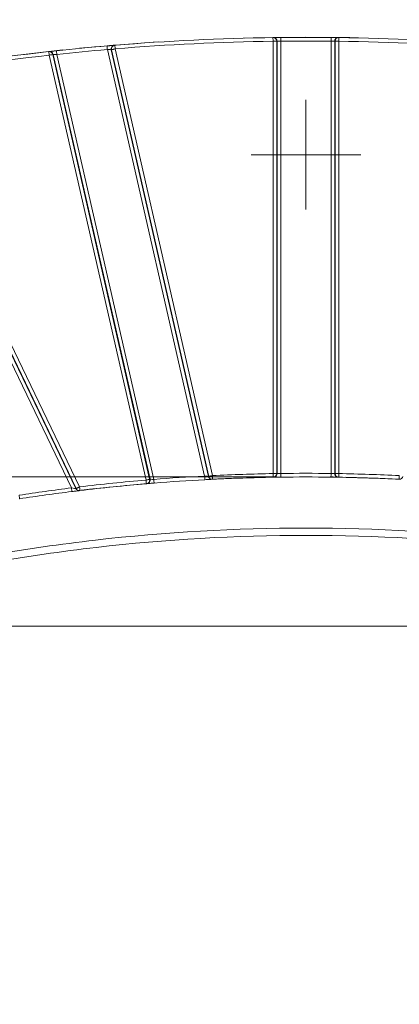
# Model space of a CAD drawing. Header units: millimetres. Extents: x 0 to 420, y 0 to 297.
# Tile 55 of 92: x 75 to 88, y 237 to 271. Entities that reach past the tile are written whole.
import ezdxf

# ---------------------------------------------------------------- set-up
doc = ezdxf.new("R2010")
doc.units = ezdxf.units.MM
doc.styles.add('SLDTEXTSTYLE0', font='TXT', dxfattribs={"width": 0.75})
doc.dimstyles.new('SLDDIMSTYLE0', dxfattribs={"dimtxt": 3.5, "dimasz": 3.302, "dimexe": 0, "dimexo": 0.0625, "dimgap": 0.875, "dimtad": 2, "dimdec": 6, "dimlfac": 2, "dimrnd": 1e-09, "dimzin": 12, "dimdsep": 46, "dimtxsty": 'SLDTEXTSTYLE0', "dimsah": 1, "dimcen": 0.09, "dimadec": 0, "dimazin": 3, "dimtfac": 1, "dimtofl": 0, "dimtmove": 0, "dimatfit": 3, "dimfxl": 1, "dimfrac": 2, "dimtolj": 1, "dimtzin": 12, "dimarcsym": 0})
doc.dimstyles.new('SLDDIMSTYLE4', dxfattribs={"dimtxt": 3.5, "dimasz": 3.302, "dimexe": 0, "dimexo": 0.0625, "dimgap": 0.875, "dimtad": 2, "dimlfac": 2, "dimrnd": 1e-09, "dimzin": 4, "dimdsep": 46, "dimtxsty": 'SLDTEXTSTYLE0', "dimsah": 1, "dimcen": 0.09, "dimadec": 0, "dimazin": 1, "dimtfac": 1, "dimtofl": 0, "dimtmove": 0, "dimatfit": 3, "dimfxl": 1, "dimfrac": 2, "dimtolj": 1, "dimtzin": 12, "dimarcsym": 0})
doc.dimstyles.new('SLDDIMSTYLE8', dxfattribs={"dimtxt": 3.5, "dimasz": 3.302, "dimexe": 0, "dimexo": 0.0625, "dimgap": 0.875, "dimtad": 0, "dimtih": 1, "dimtoh": 1, "dimlfac": 2, "dimrnd": 1e-09, "dimzin": 12, "dimdsep": 46, "dimtxsty": 'SLDTEXTSTYLE0', "dimsah": 1, "dimcen": 0, "dimadec": 0, "dimazin": 3, "dimtfac": 1, "dimtofl": 0, "dimtmove": 0, "dimatfit": 3, "dimfxl": 1, "dimfrac": 2, "dimtolj": 1, "dimtzin": 12, "dimarcsym": 0})

# ---------------------------------------------------------------- blocks, each defined once
blk = doc.blocks.new('SW_SYMBOL_MOD_BOX')
at = {"color": 0, "linetype": 'Continuous', "lineweight": 0}
for p, q in [((200, 200), (200, 800)), ((200, 800), (800, 800)), ((800, 800), (800, 200)), ((200, 200), (800, 200))]:
    blk.add_line(p, q, dxfattribs=at)
blk = doc.blocks.new('_D_15')
at = {"color": 7, "linetype": 'Continuous', "lineweight": 0}
for p, q in [((84.09, 255.441), (40.078, 255.441)), ((41.078, 255.441), (41.078, 217.454)), ((84.09, 217.454), (40.078, 217.454))]:
    blk.add_line(p, q, dxfattribs=at)
for points in [[(41.078, 255.441), (40.57, 252.139), (41.586, 252.139)], [(41.078, 217.454), (41.586, 220.756), (40.57, 220.756)]]:
    blk.add_solid(points, dxfattribs=at)
at = {"color": 7, "linetype": 'Continuous', "lineweight": 0, "xscale": 0.0044707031, "yscale": 0.0044707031, "zscale": 0.0044707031, "rotation": 90}
blk.add_blockref('SW_SYMBOL_MOD_BOX', (40.592, 231.361), dxfattribs=at)
at = {"color": 7, "linetype": 'Continuous', "lineweight": 0, "insert": (36.512, 236.361), "char_height": 3.5, "attachment_point": 1, "rotation": 90, "style": 'SLDTEXTSTYLE0'}
blk.add_mtext('76', dxfattribs=at)
blk = doc.blocks.new('_D_17')
at = {"color": 7, "linetype": 'Continuous', "lineweight": 0}
for p, q in [((71.192, 256.213), (71.192, 277.032)), ((98.987, 256.213), (98.987, 277.032)), ((71.192, 276.032), (98.987, 276.032))]:
    blk.add_line(p, q, dxfattribs=at)
for points in [[(71.192, 276.032), (74.494, 275.524), (74.494, 276.54)], [(98.987, 276.032), (95.685, 276.54), (95.685, 275.524)]]:
    blk.add_solid(points, dxfattribs=at)
at = {"color": 7, "linetype": 'Continuous', "lineweight": 0, "insert": (79.5, 280.544), "char_height": 3.5, "attachment_point": 1, "style": 'SLDTEXTSTYLE0'}
blk.add_mtext('55.60', dxfattribs=at)
blk = doc.blocks.new('_D_19')
at = {"color": 7, "linetype": 'Continuous', "lineweight": 0}
for p, q in [((76.687, 218.003), (73.516, 193.855)), ((73.516, 193.855), (61.336, 193.855))]:
    blk.add_line(p, q, dxfattribs=at)
blk.add_arc((85.09, 281.997), 64.543, 261.92645, 263.40727, dxfattribs=at)
blk.add_solid([(76.687, 218.003), (75.753, 214.795), (76.761, 214.663)], dxfattribs=at)
at = {"color": 7, "linetype": 'Continuous', "lineweight": 0, "insert": (61.336, 198.366), "char_height": 3.5, "attachment_point": 1, "style": 'SLDTEXTSTYLE0'}
blk.add_mtext('R129', dxfattribs=at)
blk = doc.blocks.new('SW_CENTERMARKSYMBOL_15')
at = {"color": 0, "linetype": 'Continuous', "lineweight": 0}
for p, q in [((0, 1.25), (0, 1.875)), ((0, 0), (0, 1.25)), ((-1.25, 0), (-1.875, 0)), ((0, 0), (-1.25, 0)), ((0, 0), (0, -1.25)), ((0, 0), (1.25, 0)), ((1.25, 0), (1.875, 0)), ((0, -1.25), (0, -1.875))]:
    blk.add_line(p, q, dxfattribs=at)
blk = doc.blocks.new('SW_CENTERMARKSYMBOL_23')
at = {"color": 0, "linetype": 'Continuous', "lineweight": 0}
for p, q in [((0, 2.5), (0, 4.868)), ((0, 0), (0, 1.25)), ((-2.5, 0), (-4.868, 0)), ((0, 0), (-1.25, 0)), ((0, 0), (0, -1.25)), ((0, 0), (1.25, 0)), ((2.5, 0), (22.039, 0)), ((0, -2.5), (0, -4.868))]:
    blk.add_line(p, q, dxfattribs=at)
blk = doc.blocks.new('SW_CENTERMARKSYMBOL_24')
at = {"color": 0, "linetype": 'Continuous', "lineweight": 0}
for p, q in [((0, 2.5), (0, 21.592)), ((0, 0), (0, 1.25)), ((-2.5, 0), (-4.868, 0)), ((0, 0), (-1.25, 0)), ((0, 0), (0, -1.25)), ((0, 0), (1.25, 0)), ((2.5, 0), (21.941, 0)), ((0, -2.5), (0, -4.868))]:
    blk.add_line(p, q, dxfattribs=at)

msp = doc.modelspace()

# ---------------------------------------------------------------- linework, layer by layer
at = {"color": 7, "linetype": 'Continuous', "lineweight": 15}
for p, q in [((83.96502271, 270.44575339), (83.97821024, 270.44593779)), ((86.20104625, 270.44593779), (86.21423378, 270.44575339)), ((78.3044888, 270.03837799), (81.62892296, 255.47305544)), ((78.43418851, 270.03173207), (78.44745054, 270.03282545)), ((78.43418851, 270.03173207), (81.76048532, 255.45832565)), ((78.44745054, 270.03282545), (81.77383676, 255.45898875)), ((78.5457535, 270.1841188), (78.55903044, 270.18521403)), ((81.89568355, 255.48679804), (78.56929734, 270.0606366)), ((83.96679595, 270.32076617), (83.96679595, 255.55597295)), ((84.09177199, 270.32076617), (84.10494461, 270.32095057)), ((84.09177199, 255.55597295), (84.09177199, 270.32076617)), ((84.10494461, 255.5562002), (84.10494461, 270.32095057)), ((84.22992065, 255.56000744), (84.22992065, 270.32405002)), ((85.94933584, 270.32405002), (85.94933584, 255.56000744)), ((86.07431188, 270.32095057), (86.07431188, 255.5562002)), ((86.07431188, 270.32095057), (86.0874845, 270.32076617)), ((86.0874845, 270.32076617), (86.0874845, 255.55597295)), ((86.0874845, 270.32076617), (86.21246054, 270.32076617)), ((86.21246054, 255.55597295), (86.21246054, 270.32076617)), ((76.30181744, 269.96687104), (76.31501987, 269.96833508)), ((76.31563082, 269.84263448), (79.62699666, 255.33459013)), ((76.43747761, 269.87044563), (76.45065024, 269.87190967)), ((79.74884346, 255.36239942), (76.43747761, 269.87044563)), ((79.76209059, 255.36352446), (76.45065024, 269.87190967)), ((79.8918946, 255.35649856), (76.57894924, 269.87145518)), ((77.35258772, 255.10121932), (70.6562145, 269.00637758)), ((70.38824692, 268.95638605), (77.07684174, 255.06738623)), ((70.53019538, 268.94966935), (77.22618117, 255.04532506)), ((70.54362133, 268.9521504), (77.23999455, 255.04699027)), ((84.09177199, 255.55597295), (83.96679595, 255.55597295)), ((84.10494461, 255.5562002), (84.09177199, 255.55597295)), ((86.0874845, 255.55597295), (86.07431188, 255.5562002)), ((86.21246054, 255.55597295), (86.0874845, 255.55597295)), ((79.66064348, 255.21420365), (79.67387571, 255.21532123)), ((79.76209059, 255.36352446), (79.74884346, 255.36239942)), ((79.85373273, 255.22799467), (79.90177407, 255.23398121)), ((79.8546268, 255.22805428), (79.90193799, 255.2319025)), ((81.63561359, 255.34823587), (81.68337181, 255.35075789)), ((81.77383676, 255.45898875), (81.76048532, 255.45832565)), ((81.88853099, 255.36128928), (81.90185263, 255.36195239)), ((83.96895661, 255.43098947), (83.98209944, 255.43121671)), ((84.18344393, 255.43435713), (84.23154488, 255.43710267)), ((84.1843678, 255.4343534), (84.23157468, 255.4350165)), ((85.94766691, 255.4350165), (85.99512711, 255.43434968)), ((86.01874545, 255.44053738), (85.96565261, 255.44128244)), ((86.19715705, 255.43121671), (86.21029987, 255.43098947)), ((88.27740386, 255.36195239), (88.29072549, 255.36128928)), ((77.09232404, 254.94334897), (77.14079752, 254.94936531)), ((77.23999455, 255.04699027), (77.22618117, 255.04532506)), ((77.35376492, 254.97545352), (77.36754849, 254.977115)), ((79.63756158, 255.21003877), (79.65077891, 255.21115636))]:
    msp.add_line(p, q, dxfattribs=at)
at = {"color": 7, "linetype": 'Continuous', "lineweight": 15, "flags": 128}
for points in [[(82.98817709, 270.43133838), (85.08962824, 270.45909551), (86.59340873, 270.44488353)], [(84.22856465, 270.44904282), (84.22859445, 270.44664001), (84.22866895, 270.43952843), (84.22878816, 270.42797816), (84.22896698, 270.41243253), (84.22916069, 270.39349129), (84.22939911, 270.37188274), (84.22965243, 270.3484339), (84.22992065, 270.32405002)], [(85.95069184, 270.44904282), (85.95066204, 270.44664001), (85.95058754, 270.43952843), (85.95045343, 270.42797816), (85.95028951, 270.41243253), (85.9500809, 270.39349129), (85.94985738, 270.37188274), (85.94960406, 270.3484339), (85.94933584, 270.32405002)], [(74.12656083, 269.70015889), (74.67879787, 269.77501487), (76.77238121, 270.02316577)], [(77.3497416, 270.08172733), (79.87298503, 270.28789235), (80.04758194, 270.29917066)], [(78.29380467, 270.1629219), (78.29401329, 270.1605284), (78.29462423, 270.15344103), (78.29560771, 270.14193175), (78.29693391, 270.12644385), (78.29854324, 270.10757153), (78.30039098, 270.08603936), (78.30240264, 270.0626762), (78.3044888, 270.03837799)], [(76.56555309, 269.99573646), (76.56580641, 269.99334854), (76.56658127, 269.98627608), (76.56781807, 269.97479101), (76.5694721, 269.95933478), (76.57151356, 269.94050158), (76.57382324, 269.91901596), (76.57634153, 269.89570124), (76.57894924, 269.87145518)], [(84.22992065, 255.56000744), (84.23024848, 255.53562169), (84.2305614, 255.51217472), (84.23084452, 255.49056431), (84.23109784, 255.47162493), (84.23130646, 255.45608302), (84.23145547, 255.4445309), (84.23154488, 255.43741932), (84.23157468, 255.4350165)], [(85.94933584, 255.56000744), (85.94900801, 255.53562169), (85.94869509, 255.51217472), (85.94841197, 255.49056431), (85.94815865, 255.47162493), (85.94795003, 255.45608302), (85.94780102, 255.4445309), (85.94769671, 255.43741932), (85.94766691, 255.4350165)], [(79.66684237, 255.21903907), (77.69395843, 255.02215376), (77.31280162, 254.97704794)], [(79.8918946, 255.35649856), (79.89384666, 255.33219104), (79.8957391, 255.30881857), (79.89746764, 255.28727522), (79.89900246, 255.26839544), (79.90023925, 255.25290196), (79.90117803, 255.24138709), (79.90174427, 255.23429786), (79.90193799, 255.2319025)], [(81.62892296, 255.47305544), (81.63023427, 255.44870322), (81.63148596, 255.42528977), (81.63263335, 255.40370916), (81.63364663, 255.38479214), (81.6344811, 255.36927258), (81.63510695, 255.35773536), (81.63547948, 255.35063123), (81.63561359, 255.34823587)], [(83.97539392, 255.43760931), (82.61958196, 255.39995035), (81.81214764, 255.36396404)], [(84.01354089, 255.44004937), (84.01950135, 255.44014995), (84.02669861, 255.44026916)], [(86.15255787, 255.44026916), (86.15850344, 255.44017231), (86.1657007, 255.44004937)], [(88.28352823, 255.36816244), (87.55967453, 255.39995035), (86.45858302, 255.43270682)], [(77.07684174, 255.06738623), (77.07985177, 255.04318675), (77.0827575, 255.01991858), (77.08543971, 254.99847581), (77.08777919, 254.979678), (77.08971634, 254.96425157), (77.09114685, 254.95278885), (77.09202602, 254.94573315), (77.09232404, 254.94334897)], [(75.28822556, 254.81863742), (75.29192104, 254.79453107), (75.29546752, 254.77135231), (75.29874578, 254.7499915), (75.3016217, 254.73126819), (75.30397608, 254.71590137), (75.30571952, 254.70448335), (75.3068073, 254.69745373), (75.30716493, 254.69508072)]]:
    msp.add_lwpolyline(points, dxfattribs=at)
at = {"color": 7, "linetype": 'Continuous', "lineweight": 15}
for centre, radius, start, end in [((85.08962593, 190.89594329), 79.55775899, 90.8099425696, 94.7084867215), ((83.97993869, 270.32094382), 0.12500592, 0.003095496, 90.792254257), ((85.08962593, 190.89594329), 79.55775899, 89.3798706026, 90.6201293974), ((86.19930367, 270.32095814), 0.12499179, 89.201180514, 180.003469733), ((85.08962593, 190.89594329), 79.55775899, 85.2915132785, 89.1900574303), ((85.08962593, 190.89594329), 79.55775899, 94.9001752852, 96.1506585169), ((78.55606157, 270.05953938), 0.12500515, 94.730044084, 192.852931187), ((85.08962593, 190.89594329), 79.55775899, 96.3417273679, 100.4691423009), ((76.32879687, 269.84411317), 0.12498355, 12.850107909, 96.328603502), ((83.97994279, 255.55619992), 0.12500182, 270.988567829, 0.000127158), ((86.19930711, 255.55619345), 0.12499524, 179.99690783, 269.014397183), ((79.64024077, 255.33569805), 0.12498674, 274.836582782, 12.863836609), ((85.08962593, 190.89722945), 64.54349143, 93.067622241, 94.6101248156), ((81.88233286, 255.48611086), 0.12497537, 192.845659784, 272.842739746), ((85.08962593, 190.89722945), 64.54349143, 90.9948749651, 92.8309618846), ((85.08962593, 190.89722945), 64.54349143, 89.2382831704, 90.7617168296), ((85.08962593, 190.89722945), 64.54349143, 87.1690381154, 89.0051250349), ((85.08962593, 190.89722945), 64.54349143, 97.1175628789, 98.7175663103), ((77.33878715, 255.09952266), 0.12496994, 205.701652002, 276.883501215), ((85.08962593, 190.89722945), 64.54349143, 94.845621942, 96.8714105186)]:
    msp.add_arc(centre, radius, start, end, dxfattribs=at)
for points, knots in [([(83.96678877, 270.32076584), (83.96632015, 270.35391365), (83.9658707, 270.38570632), (83.96520798, 270.4325844), (83.96502181, 270.44575335), (83.96502181, 270.44575335)], [0, 0, 0, 0, 0.5, 0.5, 1, 1, 1, 1]), ([(83.96678823, 270.44576584), (83.99633288, 270.44576584), (84.03089588, 270.43348423), (84.07964485, 270.38460967), (84.0917696, 270.3501425), (84.09176973, 270.32076584)], [0, 0, 0, 0, 0.5, 0.5, 1, 1, 1, 1]), ([(83.97820998, 270.4459387), (83.97883887, 270.44594749), (83.98009068, 270.44596499), (83.98723171, 270.44606441), (83.99995627, 270.44624006), (84.02074779, 270.4465232), (84.05196536, 270.44693743), (84.08978833, 270.4474229), (84.13309359, 270.44795579), (84.17990349, 270.44850708), (84.21239463, 270.44886456), (84.22856526, 270.44904248)], [0, 0, 0, 0, 0.0839017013, 0.1670090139, 0.2507205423, 0.3757767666, 0.4998700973, 0.623811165, 0.7492305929, 0.8751936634, 1, 1, 1, 1]), ([(85.95068659, 270.44904248), (85.96147052, 270.44892448), (85.98302108, 270.44868868), (86.01495052, 270.44832286), (86.05091008, 270.44789767), (86.08945319, 270.44742292), (86.12724362, 270.44693803), (86.15851951, 270.44652297), (86.18173408, 270.4462069), (86.19735095, 270.44599035), (86.19981004, 270.44595594), (86.20104187, 270.4459387)], [0, 0, 0, 0, 0.08332062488, 0.16650755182, 0.25098593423, 0.37625146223, 0.50034537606, 0.62423369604, 0.74949205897, 0.87451332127, 1, 1, 1, 1]), ([(86.08748212, 270.32076584), (86.08748225, 270.3501425), (86.099607, 270.38460967), (86.14835597, 270.43348423), (86.18291897, 270.44576584), (86.21246362, 270.44576584)], [0, 0, 0, 0, 0.5, 0.5, 1, 1, 1, 1]), ([(86.21423005, 270.44575335), (86.21423005, 270.44575335), (86.21404387, 270.4325844), (86.21338115, 270.38570632), (86.2129317, 270.35391365), (86.21246308, 270.32076584)], [0, 0, 0, 0, 0.5, 0.5, 1, 1, 1, 1]), ([(78.29380444, 270.16292144), (78.3046116, 270.16384669), (78.32620399, 270.16569529), (78.35820103, 270.16841798), (78.39427057, 270.1714738), (78.43297498, 270.17473348), (78.47104171, 270.1779196), (78.50262843, 270.18054919), (78.5261426, 270.18249847), (78.54200757, 270.18380956), (78.54450818, 270.18401588), (78.54575983, 270.18411916)], [0, 0, 0, 0, 0.0833877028, 0.1666061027, 0.2510437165, 0.3763692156, 0.5003718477, 0.6243144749, 0.7495199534, 0.8746258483, 1, 1, 1, 1]), ([(78.30448194, 270.03837832), (78.3378742, 270.03676783), (78.37118253, 270.03507138), (78.41909319, 270.03255906), (78.43360395, 270.03176386), (78.43419403, 270.03173184)], [0, 0, 0, 0, 0.5, 0.5, 1, 1, 1, 1]), ([(78.44745065, 270.03282483), (78.44394869, 270.04817096), (78.44311621, 270.06564622), (78.44970568, 270.10119847), (78.45722889, 270.11914846), (78.47970235, 270.14983949), (78.49454239, 270.16243001), (78.52644312, 270.17944214), (78.54335218, 270.18392197), (78.55903731, 270.18521386)], [0, 0, 0, 0, 0.25, 0.25, 0.5, 0.5, 0.75, 0.75, 1, 1, 1, 1]), ([(78.44745065, 270.03282483), (78.44798864, 270.03295244), (78.44907933, 270.03321116), (78.45621495, 270.03485852), (78.46755735, 270.03743665), (78.48647044, 270.04169684), (78.51930349, 270.04942054), (78.55095205, 270.05652019), (78.56929807, 270.06063571)], [0, 0, 0, 0, 0.1200076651, 0.2432973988, 0.3702784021, 0.5013008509, 0.7109142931, 1, 1, 1, 1]), ([(78.55903731, 270.18521386), (78.55903731, 270.18521386), (78.5601184, 270.17208804), (78.56396683, 270.12536349), (78.56657683, 270.09367495), (78.56929807, 270.06063571)], [0, 0, 0, 0, 0.5, 0.5, 1, 1, 1, 1]), ([(84.09176973, 270.32076584), (84.09120495, 270.32076584), (84.07748415, 270.32076584), (84.0313207, 270.32076584), (83.99915008, 270.32076584), (83.96678877, 270.32076584)], [0, 0, 0, 0, 0.5, 0.5, 1, 1, 1, 1]), ([(84.10493719, 270.3209509), (84.10550178, 270.32096668), (84.11927665, 270.32135972), (84.165273, 270.32255847), (84.19726071, 270.32334285), (84.22991815, 270.3240498)], [0, 0, 0, 0, 0.5, 0.5, 1, 1, 1, 1]), ([(85.9493337, 270.3240498), (85.98172694, 270.32334857), (86.01388145, 270.32256094), (86.0599485, 270.32136049), (86.07374956, 270.32096669), (86.07431466, 270.3209509)], [0, 0, 0, 0, 0.5, 0.5, 1, 1, 1, 1]), ([(76.30182195, 269.96687042), (76.3293891, 269.96993418), (76.36213241, 269.96293064), (76.41392459, 269.92611643), (76.43130462, 269.89749199), (76.43747665, 269.8704462)], [0, 0, 0, 0, 0.5, 0.5, 1, 1, 1, 1]), ([(76.31562923, 269.84263532), (76.31196741, 269.87558358), (76.3084553, 269.90718486), (76.30327672, 269.95378074), (76.30182195, 269.96687042), (76.30182195, 269.96687042)], [0, 0, 0, 0, 0.5, 0.5, 1, 1, 1, 1]), ([(76.31501489, 269.96833554), (76.31564758, 269.96840576), (76.31690729, 269.96854556), (76.32409766, 269.9693431), (76.33690126, 269.97076171), (76.35779263, 269.97307246), (76.38910099, 269.97652423), (76.42697379, 269.98068296), (76.47025245, 269.98541196), (76.51699505, 269.99049435), (76.54941391, 269.9939938), (76.56555452, 269.9957361)], [0, 0, 0, 0, 0.0838454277, 0.1669396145, 0.2507060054, 0.3757286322, 0.4998521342, 0.6237235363, 0.7491867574, 0.8751258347, 1, 1, 1, 1]), ([(76.43747665, 269.8704462), (76.43692603, 269.87032053), (76.42354924, 269.86726736), (76.37854321, 269.85699503), (76.34717917, 269.84983639), (76.31562923, 269.84263532)], [0, 0, 0, 0, 0.5, 0.5, 1, 1, 1, 1]), ([(76.45064886, 269.87190902), (76.45123014, 269.87190874), (76.46547637, 269.87190987), (76.51274403, 269.87180049), (76.54554502, 269.8716754), (76.57894742, 269.87145565)], [0, 0, 0, 0, 0.5, 0.5, 1, 1, 1, 1]), ([(84.09176973, 255.55597225), (84.09176988, 255.52676633), (84.07982264, 255.49267152), (84.03203321, 255.44403746), (83.99815621, 255.43149812), (83.96895914, 255.43099109)], [0, 0, 0, 0, 0.5, 0.5, 1, 1, 1, 1]), ([(84.22991815, 255.56000612), (84.19752548, 255.55914478), (84.16537121, 255.55817731), (84.11930401, 255.55670272), (84.1055023, 255.55621897), (84.10493719, 255.55619957)], [0, 0, 0, 0, 0.5, 0.5, 1, 1, 1, 1]), ([(86.07431466, 255.55619957), (86.07375006, 255.55621895), (86.05997455, 255.55670178), (86.01397806, 255.55817428), (85.9819906, 255.55913775), (85.9493337, 255.56000612)], [0, 0, 0, 0, 0.5, 0.5, 1, 1, 1, 1]), ([(86.21029271, 255.43099109), (86.18109564, 255.43149812), (86.14721864, 255.44403746), (86.09942921, 255.49267152), (86.08748197, 255.52676633), (86.08748212, 255.55597225)], [0, 0, 0, 0, 0.5, 0.5, 1, 1, 1, 1]), ([(79.74884329, 255.36240105), (79.7483053, 255.36227344), (79.74721461, 255.36201472), (79.74007898, 255.36036736), (79.72873659, 255.35778922), (79.70982349, 255.35352904), (79.67699044, 255.34580534), (79.64534188, 255.33870569), (79.62699586, 255.33459017)], [0, 0, 0, 0, 0.1200076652, 0.243297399, 0.3702784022, 0.5013008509, 0.7109142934, 1, 1, 1, 1]), ([(79.74884329, 255.36240105), (79.75234161, 255.34707084), (79.75317559, 255.3296186), (79.74661364, 255.29411373), (79.73911726, 255.27618726), (79.71671608, 255.245518), (79.70192046, 255.2329247), (79.67009731, 255.21587686), (79.65322048, 255.21136498), (79.63755477, 255.21003693)], [0, 0, 0, 0, 0.25, 0.25, 0.5, 0.5, 0.75, 0.75, 1, 1, 1, 1]), ([(79.65077891, 255.21115636), (79.65574464, 255.21159449), (79.66564974, 255.21246842), (79.69892238, 255.21508311), (79.72631783, 255.21750053), (79.72640231, 255.21750798)], [0, 0, 0, 0, 0.5005583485, 0.9984599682, 1, 1, 1, 1]), ([(79.89189171, 255.35649832), (79.85844385, 255.35843199), (79.82510783, 255.36024875), (79.77718245, 255.36277196), (79.76268294, 255.3634932), (79.7620933, 255.36352294)], [0, 0, 0, 0, 0.5, 0.5, 1, 1, 1, 1]), ([(81.76047873, 255.45832638), (81.759879, 255.45839572), (81.74509529, 255.46011461), (81.69653058, 255.46562229), (81.66295758, 255.46936912), (81.62892182, 255.47305551)], [0, 0, 0, 0, 0.5, 0.5, 1, 1, 1, 1]), ([(81.89568119, 255.48679905), (81.88773993, 255.48500169), (81.87266881, 255.48159062), (81.85205369, 255.47696224), (81.83495428, 255.473052), (81.82125871, 255.46985239), (81.8015202, 255.46526576), (81.77975695, 255.46039931), (81.77576965, 255.45944937), (81.77383376, 255.45898817)], [0, 0, 0, 0, 0.1260606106, 0.2392407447, 0.3394778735, 0.4268015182, 0.5013010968, 0.7578745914, 1, 1, 1, 1]), ([(81.81228175, 255.35745969), (81.81231156, 255.35746093), (81.83916713, 255.35857979), (81.87373892, 255.36066127), (81.88359166, 255.36107958), (81.88853099, 255.36128928)], [0, 0, 0, 0, 0.0005537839, 0.4989615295, 1, 1, 1, 1]), ([(83.98209944, 255.43121671), (83.98694106, 255.43129938), (83.99659756, 255.43146425), (84.02985062, 255.43203642), (84.05670456, 255.43245599), (84.05678406, 255.43245723)], [0, 0, 0, 0, 0.50064412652, 0.99852162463, 1, 1, 1, 1]), ([(86.12260654, 255.4324535), (86.12263635, 255.4324535), (86.14931084, 255.43245372), (86.1827114, 255.43128428), (86.19233309, 255.43123927), (86.19715705, 255.43121671)], [0, 0, 0, 0, 0.0005574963, 0.4989159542, 1, 1, 1, 1]), ([(88.27739697, 255.3619516), (88.27739697, 255.3619516), (88.27804745, 255.37510579), (88.28036296, 255.42193134), (88.28193334, 255.45368838), (88.28357066, 255.48679905)], [0, 0, 0, 0, 0.5, 0.5, 1, 1, 1, 1]), ([(88.40541809, 255.45898817), (88.39946131, 255.43288335), (88.38321926, 255.40549017), (88.33489617, 255.36886257), (88.30413605, 255.36062935), (88.27739697, 255.3619516)], [0, 0, 0, 0, 0.5, 0.5, 1, 1, 1, 1]), ([(77.22617695, 255.04532452), (77.22547969, 255.04542975), (77.20787793, 255.04809526), (77.15230803, 255.05637199), (77.1145456, 255.06193521), (77.07683443, 255.06738572)], [0, 0, 0, 0, 0.5, 0.5, 1, 1, 1, 1]), ([(77.35259337, 255.10121773), (77.34519656, 255.09768976), (77.33117546, 255.09100227), (77.31201368, 255.08194604), (77.29623691, 255.0743309), (77.28370475, 255.06813022), (77.26552639, 255.05919847), (77.24541074, 255.04968518), (77.24175542, 255.04786831), (77.23998942, 255.04699052)], [0, 0, 0, 0, 0.1268778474, 0.2405046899, 0.3406816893, 0.4275118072, 0.5013031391, 0.75906274, 1, 1, 1, 1]), ([(77.27311983, 254.96566345), (77.27314964, 254.96566842), (77.29928991, 254.97002581), (77.32675678, 254.97192174), (77.34975649, 254.97501422), (77.35243057, 254.97530728), (77.35376492, 254.97545352)], [0, 0, 0, 0, 0.0005678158, 0.4979865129, 0.7494984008, 1, 1, 1, 1]), ([(77.35259337, 255.10121773), (77.35655962, 255.06830473), (77.36036372, 255.03673727), (77.36597284, 254.99019125), (77.36754855, 254.97711558), (77.36754855, 254.97711558)], [0, 0, 0, 0, 0.5, 0.5, 1, 1, 1, 1]), ([(99.38519798, 252.04848616), (98.21456372, 252.3221499), (97.03727364, 252.5619471), (94.66939988, 252.97388852), (93.47746305, 253.1461464), (89.89627099, 253.55911128), (87.49927972, 253.69710675), (82.6861593, 253.6973436), (80.28624287, 253.55946777), (75.50578406, 253.00824739), (73.1382954, 252.59650715), (70.79406027, 252.04848616)], [0, 0, 0, 0, 0.125, 0.125, 0.25, 0.25, 0.5, 0.5, 0.75, 0.75, 1, 1, 1, 1]), ([(70.85096938, 251.80504961), (73.18587237, 252.35088899), (75.54393631, 252.76099014), (80.30536463, 253.31001617), (82.69572726, 253.44734313), (87.48968716, 253.44710722), (89.87713627, 253.3096611), (93.44407199, 252.89834018), (94.63126385, 252.72676804), (96.98971136, 252.31646652), (98.16231478, 252.07762393), (99.32828887, 251.80504961)], [0, 0, 0, 0, 0.25, 0.25, 0.5, 0.5, 0.75, 0.75, 0.875, 0.875, 1, 1, 1, 1])]:
    msp.add_open_spline(points, degree=3, knots=knots, dxfattribs=at)
for points in [[(86.21246362, 270.44576584), (86.21305417, 270.44576584), (86.213643, 270.44576165), (86.21423005, 270.44575335)], [(76.57894742, 269.87145565), (77.16129639, 269.93421162), (77.72090211, 269.98834608), (78.30448194, 270.03837832)], [(78.56929807, 270.06063571), (80.36897719, 270.20886464), (82.16119603, 270.29523999), (83.96678877, 270.32076584)], [(84.22991815, 270.3240498), (84.81089776, 270.33033816), (85.3683541, 270.33033816), (85.9493337, 270.3240498)], [(86.21246308, 270.32076584), (88.01805583, 270.29523999), (89.81027467, 270.20886464), (91.60995378, 270.06063571)], [(70.65622107, 269.00637809), (72.53571643, 269.35367506), (74.41601182, 269.63151518), (76.31562923, 269.84263532)], [(83.96678877, 255.55597225), (83.27052, 255.54388113), (82.59120508, 255.5211926), (81.89568119, 255.48679905)], [(83.96895914, 255.43099109), (83.96895914, 255.43099109), (83.96798663, 255.48699327), (83.96678877, 255.55597225)], [(85.9493337, 255.56000612), (85.37022324, 255.56770553), (84.80902861, 255.56770553), (84.22991815, 255.56000612)], [(86.21246308, 255.55597225), (86.21126522, 255.48699327), (86.21029271, 255.43099109), (86.21029271, 255.43099109)], [(88.28357066, 255.48679905), (87.58804678, 255.5211926), (86.90873185, 255.54388113), (86.21246308, 255.55597225)], [(79.62699586, 255.33459017), (78.86223629, 255.26975824), (78.11458322, 255.19304287), (77.35259337, 255.10121773)], [(79.63755477, 255.21003693), (79.63755477, 255.21003693), (79.63282348, 255.26584737), (79.62699586, 255.33459017)], [(81.62892182, 255.47305551), (81.04345211, 255.44167941), (80.47630466, 255.40362301), (79.89189171, 255.35649832)], [(81.89568119, 255.48679905), (81.89908854, 255.41789387), (81.90185488, 255.3619516), (81.90185488, 255.3619516)], [(77.07683443, 255.06738572), (76.47365342, 254.99206779), (75.88906158, 254.9107663), (75.28821875, 254.81863589)]]:
    msp.add_open_spline(points, degree=3, dxfattribs=at)
at = {"color": 8, "linetype": 'Continuous', "lineweight": 15}
for points, knots in [([(79.72640231, 255.21750798), (79.75172066, 255.21961695), (79.78986974, 255.2227947), (79.83832858, 255.22673053), (79.8546268, 255.22805428)], [0, 0, 0, 0, 0.6636689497, 1, 1, 1, 1]), ([(81.68337181, 255.35075789), (81.69966398, 255.35162187), (81.74831675, 255.35420196), (81.78673108, 255.3561584), (81.81228175, 255.35745969)], [0, 0, 0, 0, 0.3348662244, 1, 1, 1, 1]), ([(84.05678406, 255.43245723), (84.0819186, 255.4328572), (84.11976999, 255.43345954), (84.16812282, 255.43412862), (84.1843678, 255.4343534)], [0, 0, 0, 0, 0.664032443, 1, 1, 1, 1]), ([(85.99512711, 255.43434968), (86.01128902, 255.43412622), (86.05961154, 255.43345811), (86.09743409, 255.43285494), (86.12260654, 255.4324535)], [0, 0, 0, 0, 0.3344592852, 1, 1, 1, 1]), ([(77.14079752, 254.94936531), (77.15738376, 254.95142599), (77.20679092, 254.95756436), (77.24664498, 254.96243074), (77.27311983, 254.96566345)], [0, 0, 0, 0, 0.3357050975, 1, 1, 1, 1])]:
    msp.add_open_spline(points, degree=3, knots=knots, dxfattribs=at)

# ---------------------------------------------------------------- block references
at = {"color": 7, "linetype": 'Continuous', "lineweight": 0}
for name, p in [('SW_CENTERMARKSYMBOL_15', (85.08962593, 266.44722845)), ('SW_CENTERMARKSYMBOL_23', (71.19242087, 250.34443351)), ('SW_CENTERMARKSYMBOL_24', (71.19242087, 222.55002339))]:
    msp.add_blockref(name, p, dxfattribs=at)

# ---------------------------------------------------------------- dimensions: what is measured, and where the dimension line sits
dim = msp.add_radius_dim(center=(85.08962593, 281.99722745), mpoint=(76.68693624, 218.00303168), dimstyle='SLDDIMSTYLE8', dxfattribs=at)
dim.commit()
dim.dimension.update_dxf_attribs({"geometry": '_D_19', "text_midpoint": (66.63246827, 196.63270277), "dimtype": 164})
dim = msp.add_linear_dim(base=(98.98683098, 276.03193375), p1=(71.19242087, 255.21292593), p2=(98.98683098, 255.21292593), dimstyle='SLDDIMSTYLE4', dxfattribs=at)
dim.commit()
dim.dimension.update_dxf_attribs({"geometry": '_D_17', "text_midpoint": (85.31914667, 276.03193375), "dimtype": 160})
dim = msp.add_linear_dim(base=(41.07761407, 217.45373602), p1=(85.08962593, 255.44072088), p2=(85.08962593, 217.45373602), angle=90, text='{\\fGDT;o}<>', dimstyle='SLDDIMSTYLE0', dxfattribs=at)
dim.commit()
dim.dimension.update_dxf_attribs({"geometry": '_D_15', "text_midpoint": (41.07761407, 236.44722845), "dimtype": 160})

doc.saveas('drawing.dxf')
